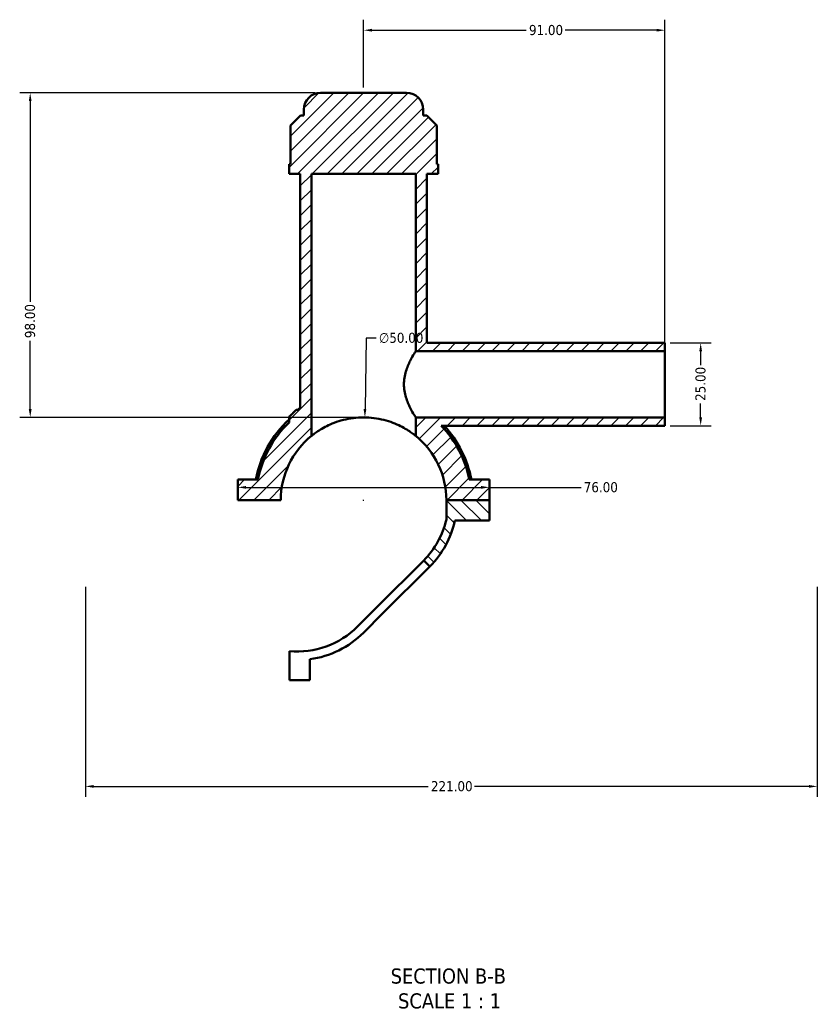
# Model space of a CAD drawing. Header units: millimetres. Extents: x 0 to 898, y -421 to 935.
# Tile 1 of 5: x 284 to 525, y -421 to -124. Entities that reach past the tile are written whole.
import ezdxf

# ---------------------------------------------------------------- set-up
doc = ezdxf.new("R2010")
doc.units = ezdxf.units.MM
for name, color, linetype, lineweight in [('Dimension (ANSI)', 7, 'Continuous', 25), ('Hatch (ANSI)', 7, 'Continuous', 18), ('Symbol (ANSI)', 7, 'Continuous', 25), ('Visible (ANSI)', 7, 'Continuous', 50)]:
    doc.layers.add(name, color=color, linetype=linetype, lineweight=lineweight)
doc.styles.add('Label Text (ANSI)', font='tahoma.ttf')
doc.styles.add('Note Text (ANSI)', font='tahoma.ttf')
doc.dimstyles.new('Default - mm (ANSI)', dxfattribs={"dimtxt": 3.048, "dimasz": 2.5, "dimexe": 3.175, "dimexo": 1.6002, "dimgap": 0.8, "dimtad": 0, "dimtoh": 1, "dimrnd": 1e-08, "dimzin": 4, "dimdsep": 46, "dimtxsty": 'Note Text (ANSI)', "dimcen": 0.09, "dimdle": 10, "dimclrd": 256, "dimclre": 256, "dimclrt": 256, "dimadec": 1, "dimazin": 1, "dimtfac": 1, "dimtofl": 0, "dimtmove": 0, "dimatfit": 3, "dimfxl": 1, "dimtolj": 1, "dimtzin": 4, "dimlwd": -1, "dimlwe": -1, "dimarcsym": 0})

# ---------------------------------------------------------------- blocks, each defined once
blk = doc.blocks.new('*D7')
at = {"layer": 'Defpoints', "color": 0, "transparency": 16777216}
for p in [(388.42, -244.28), (387.64, -294.28)]:
    blk.add_point(p, dxfattribs=at)
at = {"layer": 'Dimension (ANSI)', "transparency": 16777216}
for p, q in [((388.79, -220.35), (388.46, -241.78)), ((391.85, -220.35), (388.79, -220.35)), ((387.94, -269.28), (388.12, -269.28)), ((388.03, -269.37), (388.03, -269.19))]:
    blk.add_line(p, q, dxfattribs=at)
blk.add_solid([(388.04, -241.77), (388.87, -241.79), (388.42, -244.28)], dxfattribs=at)
at = {"layer": 'Dimension (ANSI)', "color": 230, "true_color": 0xff0080, "transparency": 16777216, "insert": (392.65, -218.71), "char_height": 3.048, "attachment_point": 1, "style": 'Note Text (ANSI)'}
blk.add_mtext('\\A1;∅50.00', dxfattribs=at)
blk = doc.blocks.new('*D9')
at = {"layer": 'Defpoints', "color": 0, "transparency": 16777216}
for p in [(375.03, -146.28), (287.37, -244.28), (388.03, -244.28)]:
    blk.add_point(p, dxfattribs=at)
at = {"layer": 'Dimension (ANSI)', "transparency": 16777216}
for p, q in [((373.43, -146.28), (284.19, -146.28)), ((287.37, -148.78), (287.37, -209.42)), ((287.37, -241.78), (287.37, -221.14)), ((386.43, -244.28), (284.19, -244.28))]:
    blk.add_line(p, q, dxfattribs=at)
for points in [[(286.95, -148.78), (287.78, -148.78), (287.37, -146.28)], [(286.95, -241.78), (287.78, -241.78), (287.37, -244.28)]]:
    blk.add_solid(points, dxfattribs=at)
at = {"layer": 'Dimension (ANSI)', "color": 230, "true_color": 0xff0080, "transparency": 16777216, "insert": (285.77, -220.34), "char_height": 3.048, "attachment_point": 1, "rotation": 90, "style": 'Note Text (ANSI)'}
blk.add_mtext('\\A1;98.00', dxfattribs=at)
blk = doc.blocks.new('*D10')
at = {"layer": 'Defpoints', "color": 0, "transparency": 16777216}
for p in [(479.03, -221.78), (479.03, -246.78), (489.81, -246.78)]:
    blk.add_point(p, dxfattribs=at)
at = {"layer": 'Dimension (ANSI)', "transparency": 16777216}
for p, q in [((480.63, -221.78), (492.99, -221.78)), ((489.81, -224.28), (489.81, -228.46)), ((489.81, -244.28), (489.81, -240.09)), ((480.63, -246.78), (492.99, -246.78))]:
    blk.add_line(p, q, dxfattribs=at)
for points in [[(489.39, -224.28), (490.23, -224.28), (489.81, -221.78)], [(489.39, -244.28), (490.23, -244.28), (489.81, -246.78)]]:
    blk.add_solid(points, dxfattribs=at)
at = {"layer": 'Dimension (ANSI)', "color": 230, "true_color": 0xff0080, "transparency": 16777216, "insert": (488.22, -239.29), "char_height": 3.048, "attachment_point": 1, "rotation": 90, "style": 'Note Text (ANSI)'}
blk.add_mtext('\\A1;25.00', dxfattribs=at)
blk = doc.blocks.new('*D11')
at = {"layer": 'Defpoints', "color": 0, "transparency": 16777216}
for p in [(479.03, -127.37), (388.03, -146.28), (479.03, -224.28)]:
    blk.add_point(p, dxfattribs=at)
at = {"layer": 'Dimension (ANSI)', "transparency": 16777216}
for p, q in [((388.03, -144.68), (388.03, -124.19)), ((479.03, -222.68), (479.03, -124.19)), ((390.53, -127.37), (437.17, -127.37)), ((476.53, -127.37), (448.89, -127.37))]:
    blk.add_line(p, q, dxfattribs=at)
for points in [[(390.53, -126.95), (390.53, -127.78), (388.03, -127.37)], [(476.53, -126.95), (476.53, -127.78), (479.03, -127.37)]]:
    blk.add_solid(points, dxfattribs=at)
at = {"layer": 'Dimension (ANSI)', "color": 230, "true_color": 0xff0080, "transparency": 16777216, "insert": (437.97, -125.78), "char_height": 3.048, "attachment_point": 1, "style": 'Note Text (ANSI)'}
blk.add_mtext('\\A1;91.00', dxfattribs=at)
blk = doc.blocks.new('*D12')
at = {"layer": 'Defpoints', "color": 0, "transparency": 16777216}
for p in [(304.03, -293.83), (525.03, -293.83), (525.03, -355.68)]:
    blk.add_point(p, dxfattribs=at)
at = {"layer": 'Dimension (ANSI)', "transparency": 16777216}
for p, q in [((304.03, -295.43), (304.03, -358.85)), ((525.03, -295.43), (525.03, -358.85)), ((306.53, -355.68), (407.57, -355.68)), ((522.53, -355.68), (421.49, -355.68))]:
    blk.add_line(p, q, dxfattribs=at)
for points in [[(306.53, -355.26), (306.53, -356.1), (304.03, -355.68)], [(522.53, -355.26), (522.53, -356.1), (525.03, -355.68)]]:
    blk.add_solid(points, dxfattribs=at)
at = {"layer": 'Dimension (ANSI)', "color": 230, "true_color": 0xff0080, "transparency": 16777216, "insert": (408.37, -354.09), "char_height": 3.048, "attachment_point": 1, "style": 'Note Text (ANSI)'}
blk.add_mtext('\\A1;221.00', dxfattribs=at)
blk = doc.blocks.new('*D13')
at = {"layer": 'Defpoints', "color": 0, "transparency": 16777216}
for p in [(350.03, -265.39), (426.03, -265.39), (426.03, -265.39)]:
    blk.add_point(p, dxfattribs=at)
at = {"layer": 'Dimension (ANSI)', "transparency": 16777216}
for p, q in [((352.53, -265.39), (423.53, -265.39)), ((426.03, -265.39), (453.71, -265.39))]:
    blk.add_line(p, q, dxfattribs=at)
for points in [[(352.53, -264.98), (352.53, -265.81), (350.03, -265.39)], [(423.53, -264.98), (423.53, -265.81), (426.03, -265.39)]]:
    blk.add_solid(points, dxfattribs=at)
at = {"layer": 'Dimension (ANSI)', "color": 230, "true_color": 0xff0080, "transparency": 16777216, "insert": (454.51, -263.81), "char_height": 3.048, "attachment_point": 1, "style": 'Note Text (ANSI)'}
blk.add_mtext('\\A1;76.00', dxfattribs=at)

msp = doc.modelspace()

# ---------------------------------------------------------------- hatches: boundary and pattern name
at = {"layer": 'Hatch (ANSI)'}
h = msp.add_hatch(dxfattribs=at)
h.set_pattern_fill('ANSI31', color=256, scale=25.4, style=0)
h.set_pattern_definition([(45, (0, 0), (-2.245064, 2.245064), [])])
edge = h.paths.add_edge_path()
edge.add_line((350.031, -269.227), (363.031, -269.227))
edge.add_ellipse((388.031, -269.277), major_axis=(-25, 0.05), ratio=1, start_angle=309.16471, end_angle=360, ccw=False)
edge.add_line((372.281, -249.862), (372.281, -170.777))
edge.add_line((372.281, -170.777), (403.781, -170.777))
edge.add_line((403.781, -170.777), (403.781, -224.277))
edge.add_line((403.781, -224.277), (479.031, -224.277))
edge.add_line((479.031, -224.277), (479.031, -221.777))
edge.add_line((479.031, -221.777), (407.156, -221.777))
edge.add_line((407.156, -221.777), (407.156, -170.777))
edge.add_line((407.156, -170.777), (410.531, -170.777))
edge.add_line((410.531, -170.777), (410.531, -167.837))
edge.add_line((410.531, -167.837), (410.119, -167.837))
edge.add_line((410.119, -167.837), (410.119, -156.137))
edge.add_line((410.119, -156.137), (407.119, -153.137))
edge.add_line((407.119, -153.137), (406.031, -153.137))
edge.add_line((406.031, -153.137), (406.031, -151.277))
edge.add_ellipse((401.031, -151.277), major_axis=(5, 0), ratio=1, start_angle=0, end_angle=90)
edge.add_line((401.031, -146.277), (375.031, -146.277))
edge.add_ellipse((375.031, -151.277), major_axis=(0, 5), ratio=1, start_angle=0, end_angle=90)
edge.add_line((370.031, -151.277), (370.031, -153.137))
edge.add_line((370.031, -153.137), (368.943, -153.137))
edge.add_line((368.943, -153.137), (365.943, -156.137))
edge.add_line((365.943, -156.137), (365.943, -167.837))
edge.add_line((365.943, -167.837), (365.531, -167.837))
edge.add_line((365.531, -167.837), (365.531, -170.777))
edge.add_line((365.531, -170.777), (368.906, -170.777))
edge.add_line((368.906, -170.777), (368.906, -241.408))
edge.add_ellipse((388.031, -269.277), major_axis=(-19.125, 27.869), ratio=1, start_angle=0, end_angle=1.8126)
edge.add_line((368.034, -242.027), (367.656, -242.027))
edge.add_line((367.656, -242.027), (366.656, -243.027))
edge.add_line((366.656, -243.027), (366.656, -243.094))
edge.add_ellipse((388.031, -269.277), major_axis=(-21.375, 26.183), ratio=1, start_angle=0, end_angle=2.12313)
edge.add_spline(control_points=[(365.701, -243.904), (365.665, -243.935), (365.635, -243.971), (365.584, -244.051), (365.564, -244.094), (365.538, -244.185), (365.531, -244.232), (365.531, -244.279)], knot_values=[-0.0425256, -0.0425256, -0.0425256, -0.0425256, -0.0283504, -0.0283504, -0.0141752, -0.0141752, 0, 0, 0, 0], degree=3, periodic=0)
edge.add_line((365.531, -244.279), (365.531, -245.825))
edge.add_ellipse((388.031, -269.277), major_axis=(-22.5, 23.452), ratio=1, start_angle=0, end_angle=35.09945)
edge.add_line((356.138, -263.027), (350.031, -263.027))
edge.add_line((350.031, -263.027), (350.031, -269.227))
edge = h.paths.add_edge_path()
edge.add_line((413.031, -269.227), (426.031, -269.227))
edge.add_line((426.031, -269.227), (426.031, -263.027))
edge.add_line((426.031, -263.027), (419.925, -263.027))
edge.add_ellipse((388.031, -269.277), major_axis=(31.893, 6.25), ratio=1, start_angle=0, end_angle=32.72557)
edge.add_line((411.483, -246.777), (479.031, -246.777))
edge.add_line((479.031, -246.777), (479.031, -244.277))
edge.add_line((479.031, -244.277), (403.781, -244.277))
edge.add_line((403.781, -244.277), (403.781, -249.862))
edge.add_ellipse((388.031, -269.277), major_axis=(15.75, 19.415), ratio=1, start_angle=309.16471, end_angle=360, ccw=False)
h = msp.add_hatch(dxfattribs=at)
h.set_pattern_fill('ANSI31', color=256, scale=25.4, angle=90.00021, style=0)
h.set_pattern_definition([(135.0002, (0, 0), (-2.245056, -2.245072), [])])
edge = h.paths.add_edge_path()
edge.add_line((426.031, -269.227), (413.031, -269.227))
edge.add_line((413.031, -269.227), (413.031, -275.134))
edge.add_ellipse((388.031, -269.277), major_axis=(25, -5.857), ratio=1, start_angle=328.18514, end_angle=360, ccw=False)
edge.add_line((406.187, -287.433), (408.026, -289.272))
edge.add_ellipse((388.031, -269.277), major_axis=(19.995, -19.995), ratio=1, start_angle=0, end_angle=32.43821)
edge.add_line((415.631, -275.427), (426.031, -275.427))
edge.add_line((426.031, -275.427), (426.031, -269.227))

# ---------------------------------------------------------------- linework, layer by layer
at = {"layer": 'Visible (ANSI)'}
for p, q in [((401.031, -146.277), (375.031, -146.277)), ((370.031, -151.277), (370.031, -153.137)), ((406.031, -153.137), (406.031, -151.277)), ((368.943, -153.137), (365.943, -156.137)), ((370.031, -153.137), (368.943, -153.137)), ((407.119, -153.137), (406.031, -153.137)), ((410.119, -156.137), (407.119, -153.137)), ((365.943, -156.137), (365.943, -167.837)), ((410.119, -167.837), (410.119, -156.137)), ((365.943, -167.837), (365.531, -167.837)), ((365.531, -167.837), (365.531, -170.777)), ((410.531, -167.837), (410.119, -167.837)), ((410.531, -170.777), (410.531, -167.837)), ((365.531, -170.777), (368.906, -170.777)), ((368.906, -170.777), (368.906, -241.408)), ((372.281, -249.862), (372.281, -170.777)), ((372.281, -170.777), (403.781, -170.777)), ((403.781, -170.777), (403.781, -224.277)), ((407.156, -221.777), (407.156, -170.777)), ((407.156, -170.777), (410.531, -170.777)), ((479.031, -221.777), (407.156, -221.777)), ((479.031, -224.277), (479.031, -221.777)), ((403.781, -224.277), (479.031, -224.277)), ((479.031, -244.277), (479.031, -224.277)), ((367.656, -242.027), (366.656, -243.027)), ((366.656, -243.027), (366.656, -243.094)), ((368.034, -242.027), (367.656, -242.027)), ((365.531, -244.279), (365.531, -245.825)), ((479.031, -244.277), (403.781, -244.277)), ((403.781, -244.277), (403.781, -249.862)), ((479.031, -246.777), (479.031, -244.277)), ((411.483, -246.777), (479.031, -246.777)), ((356.138, -263.027), (350.031, -263.027)), ((350.031, -263.027), (350.031, -269.227)), ((426.031, -263.027), (419.925, -263.027)), ((426.031, -269.227), (426.031, -263.027)), ((350.031, -269.227), (363.031, -269.227)), ((413.031, -269.227), (426.031, -269.227)), ((426.031, -269.227), (413.031, -269.227)), ((413.031, -269.227), (413.031, -275.134)), ((426.031, -275.427), (426.031, -269.227)), ((415.631, -275.427), (426.031, -275.427)), ((392.045, -301.575), (406.187, -287.433)), ((406.187, -287.433), (408.026, -289.272)), ((408.026, -289.272), (393.884, -303.414)), ((386.193, -307.428), (392.045, -301.575)), ((393.884, -303.414), (388.031, -309.266)), ((365.631, -323.646), (365.631, -314.836)), ((371.831, -317.293), (371.831, -323.646)), ((371.831, -323.646), (365.631, -323.646))]:
    msp.add_line(p, q, dxfattribs=at)
for centre, radius, start, end in [((375.031, -151.277), 5, 90, 180), ((401.031, -151.277), 5, 0, 90), ((388.031, -269.277), 33.8, 129.22715, 131.35028), ((388.031, -269.277), 33.8, 124.45984, 126.27243), ((388.031, -269.277), 33.15, 132.74472, 169.13259), ((388.031, -269.277), 32.5, 133.81306, 168.91251), ((388.031, -269.277), 32.5, 11.08749, 43.81306), ((388.031, -269.277), 33.15, 10.86741, 42.74472), ((388.031, -269.277), 25, 129.05012, 179.88541), ((388.031, -269.277), 25, 0.11459, 50.94988), ((388.031, -269.277), 25.677, 315, 346.81486), ((388.031, -269.277), 28.277, 315, 347.43821), ((368.036, -289.272), 25.677, 264.62515, 315), ((368.036, -289.272), 28.277, 277.71249, 315)]:
    msp.add_arc(centre, radius, start, end, dxfattribs=at)
for points, knots in [([(403.781, -224.277), (403.781, -224.277), (403.608, -224.544), (402.984, -225.577), (402.539, -226.342), (401.667, -228.077), (401.174, -229.174), (400.617, -231.007), (400.463, -231.65), (400.254, -232.958), (400.199, -233.623), (400.199, -234.277)], [4.6854996, 4.6854996, 4.6854996, 4.6854996, 5.0742803, 5.0742803, 5.463061, 5.463061, 5.8551969, 5.8551969, 6.0512649, 6.0512649, 6.2473329, 6.2473329, 6.2473329, 6.2473329]), ([(400.199, -234.277), (400.199, -234.93), (400.254, -235.596), (400.463, -236.904), (400.617, -237.546), (401.174, -239.379), (401.667, -240.477), (402.539, -242.211), (402.984, -242.976), (403.608, -244.01), (403.781, -244.277), (403.781, -244.277)], [0, 0, 0, 0, 0.196068, 0.196068, 0.3921359, 0.3921359, 0.7842719, 0.7842719, 1.1730525, 1.1730525, 1.5618332, 1.5618332, 1.5618332, 1.5618332]), ([(365.701, -243.904), (365.665, -243.935), (365.635, -243.971), (365.584, -244.051), (365.564, -244.094), (365.538, -244.185), (365.531, -244.232), (365.531, -244.279)], [-0.042525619, -0.042525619, -0.042525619, -0.042525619, -0.028350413, -0.028350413, -0.014175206, -0.014175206, 0, 0, 0, 0]), ([(403.781, -249.862), (403.781, -249.862), (403.679, -249.778), (403.265, -249.452), (402.953, -249.212), (401.737, -248.345), (400.54, -247.577), (397.807, -246.217), (396.075, -245.522), (393.175, -244.791), (392.159, -244.598), (390.097, -244.341), (389.051, -244.277), (387.011, -244.277), (385.966, -244.341), (383.904, -244.598), (382.887, -244.791), (379.987, -245.522), (378.255, -246.217), (375.522, -247.577), (374.325, -248.345), (373.11, -249.212), (372.798, -249.452), (372.383, -249.778), (372.281, -249.862), (372.281, -249.862)], [4.9163114, 4.9163114, 4.9163114, 4.9163114, 5.2248499, 5.2248499, 5.5333884, 5.5333884, 6.1504653, 6.1504653, 6.7624662, 6.7624662, 7.0684666, 7.0684666, 7.374467, 7.374467, 7.6804675, 7.6804675, 7.9864679, 7.9864679, 8.5984687, 8.5984687, 9.2155457, 9.2155457, 9.5240842, 9.5240842, 9.8326227, 9.8326227, 9.8326227, 9.8326227])]:
    msp.add_open_spline(points, degree=3, knots=knots, dxfattribs=at)

# ---------------------------------------------------------------- texts
at = {"layer": 'Symbol (ANSI)', "char_height": 4.572, "attachment_point": 7, "style": 'Label Text (ANSI)'}
for s, insert in [('SECTION B-B', (396.203, -415.306)), ('SCALE 1 : 1', (398.426, -422.819))]:
    msp.add_mtext(s, dxfattribs=dict(at, insert=insert))

# ---------------------------------------------------------------- dimensions: what is measured, and where the dimension line sits
at = {"layer": 'Dimension (ANSI)'}
for base, p1, p2, angle, override, picture, middle in [((479.031, -127.368), (388.031, -146.277), (479.031, -224.277), 180, {"dimtoh": 0, "dimdec": 2, "dimtp": 0, "dimtm": 0, "dimtdec": 2, "dimatfit": 1}, '*D11', (443.031, -127.368)), ((287.366, -244.277), (375.031, -146.277), (388.031, -244.277), 90, {"dimtoh": 0, "dimdec": 2, "dimtp": 0, "dimtm": 0, "dimtdec": 2, "dimatfit": 1}, '*D9', (287.366, -215.277)), ((489.811, -246.777), (479.031, -221.777), (479.031, -246.777), 90, {"dimtoh": 0, "dimdec": 2, "dimtp": 0, "dimtm": 0, "dimtdec": 2, "dimatfit": 1}, '*D10', (489.811, -234.277)), ((426.031, -265.392), (350.031, -265.392), (426.031, -265.392), 180, {"dimtoh": 0, "dimdec": 2, "dimse1": 1, "dimse2": 1, "dimtp": 0, "dimtm": 0, "dimtdec": 2, "dimatfit": 2}, '*D13', (459.531, -265.392)), ((525.031, -355.679), (304.031, -293.831), (525.031, -293.831), 180, {"dimtoh": 0, "dimdec": 2, "dimtp": 0, "dimtm": 0, "dimtdec": 2, "dimatfit": 1}, '*D12', (414.531, -355.679))]:
    dim = msp.add_linear_dim(base=base, p1=p1, p2=p2, angle=angle, dimstyle='Default - mm (ANSI)', override=override, dxfattribs=at)
    dim.commit()
    dim.dimension.update_dxf_attribs({"geometry": picture, "text_midpoint": middle, "dimtype": 160})
dim = msp.add_diameter_dim_2p(p1=(387.643, -294.275), p2=(388.419, -244.28), dimstyle='Default - mm (ANSI)', override={"dimtih": 1, "dimdec": 2, "dimlfac": 0.999972, "dimtp": 0, "dimtm": 0, "dimtdec": 2}, dxfattribs=at)
dim.commit()
dim.dimension.update_dxf_attribs({"geometry": '*D7', "text_midpoint": (399.351, -220.35), "dimtype": 163})

doc.saveas('drawing.dxf')
